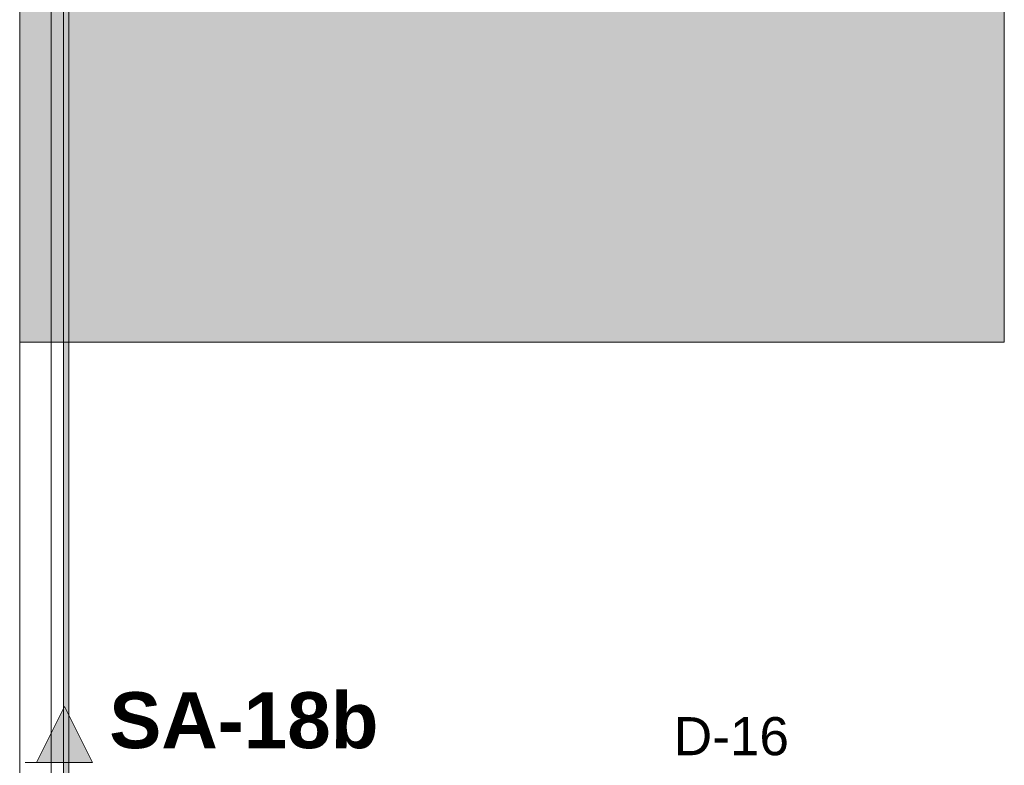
# Model space of a CAD drawing. Header units: metres. Extents: x -3.6 to 85.2, y -11 to 16.8.
# Tile 224 of 256: x 22.2 to 24.4, y 9.7 to 11.4. Entities that reach past the tile are written whole.
import ezdxf

# ---------------------------------------------------------------- set-up
doc = ezdxf.new("R2010")
doc.units = ezdxf.units.M
doc.header["$MEASUREMENT"] = 0
doc.linetypes.add('Schnittlinie', pattern=[0.3, 0.15, -0.075, 0, -0.075])
for name, color, linetype in [('203 - Marker.Schnitt - Ausbaudetail SA', 7, 'Continuous'), ('208 - Marker.Detail', 7, 'Continuous'), ('605 - Struktur.Wand Innen', 7, 'Continuous'), ('701 - Einrichtung.Möbel', 7, 'Continuous'), ('Neubau_653 - Abdeckung.TB Verkofferung', 7, 'Continuous')]:
    doc.layers.add(name, color=color, linetype=linetype)
doc.styles.add('ERSTELLTER_STIL_1', font='txt')
doc.styles.add('ERSTELLTER_STIL_2', font='txt')

msp = doc.modelspace()

# ---------------------------------------------------------------- hatches: boundary and pattern name
at = {"layer": '203 - Marker.Schnitt - Ausbaudetail SA', "linetype": 'Continuous', "lineweight": 0, "true_color": 0x000000}
msp.add_hatch(color=18, dxfattribs=at).paths.add_polyline_path([(22.3625, 9.7516), (22.3, 9.8766), (22.2375, 9.7516)])
at = {"layer": '701 - Einrichtung.Möbel', "linetype": 'Continuous', "lineweight": 0, "true_color": 0x3a3a3a}
msp.add_hatch(color=250, dxfattribs=at).paths.add_polyline_path([(22.2, 10.69), (24.4, 10.69), (24.4, 11.49), (23, 11.49), (23, 12.69), (22.2, 12.69)])
at = {"layer": 'Neubau_653 - Abdeckung.TB Verkofferung', "linetype": 'Continuous', "lineweight": 0, "true_color": 0x000000}
h = msp.add_hatch(dxfattribs=at)
h.set_pattern_fill('Gips_0001', color=18, style=0, pattern_type=2)
h.set_pattern_definition([(45, (0, 0), (-0.01767767, 0.01767767), [0, -0.025])])
h.paths.add_polyline_path([(22.31, 8.24), (22.31, 12.69), (22.2975, 12.69), (22.2975, 8.24)])

# ---------------------------------------------------------------- linework, layer by layer
at = {"layer": '203 - Marker.Schnitt - Ausbaudetail SA', "color": 7, "linetype": 'Schnittlinie', "lineweight": 13}
msp.add_line((21.7625, 9.7516), (22.2375, 9.7516), dxfattribs=at)
at = {"layer": '203 - Marker.Schnitt - Ausbaudetail SA', "color": 7, "linetype": 'Continuous', "lineweight": 13, "flags": 128}
msp.add_lwpolyline([(22.3625, 9.7516), (22.2375, 9.7516), (22.3, 9.8766)], close=True, dxfattribs=at)
at = {"layer": '605 - Struktur.Wand Innen', "color": 7, "linetype": 'Continuous', "lineweight": 18, "flags": 128}
msp.add_lwpolyline([(22.2, 8.6), (22.2, 13)], dxfattribs=at)
at = {"layer": '701 - Einrichtung.Möbel', "color": 7, "linetype": 'Continuous', "lineweight": 5, "true_color": 0xebebeb, "flags": 128}
msp.add_lwpolyline([(22.2, 10.69), (22.2, 12.69), (23, 12.69), (23, 11.49), (24.4, 11.49), (24.4, 10.69)], close=True, dxfattribs=at)
at = {"layer": 'Neubau_653 - Abdeckung.TB Verkofferung', "color": 1, "linetype": 'Continuous', "lineweight": 9}
for p, q in [((22.2, 8.6495), (22.2, 12.69)), ((22.31, 8.6495), (22.31, 12.69))]:
    msp.add_line(p, q, dxfattribs=at)
at = {"layer": 'Neubau_653 - Abdeckung.TB Verkofferung', "color": 1, "linetype": 'Continuous', "lineweight": 5}
for p, q in [((22.2705, 12.69), (22.2705, 8.6495)), ((22.2975, 12.69), (22.2975, 8.6495)), ((22.31, 12.69), (22.31, 8.6495))]:
    msp.add_line(p, q, dxfattribs=at)

# ---------------------------------------------------------------- texts
at = {"layer": '203 - Marker.Schnitt - Ausbaudetail SA', "color": 7, "lineweight": 13, "insert": (22.4, 9.7816), "char_height": 0.125, "attachment_point": 7, "style": 'ERSTELLTER_STIL_1'}
msp.add_mtext('\\A1;{\\pql;\\pt0;\\fArial|b1|i0|c0|p38;SA-18b}', dxfattribs=at)
at = {"layer": '208 - Marker.Detail', "color": 30, "lineweight": 25, "true_color": 0xff6e00, "insert": (23.6615, 9.7665), "char_height": 0.085, "attachment_point": 7, "style": 'ERSTELLTER_STIL_2'}
msp.add_mtext('\\A1;{\\pql;\\fArial|b0|i0|c0|p38;D-16}', dxfattribs=at)

doc.saveas('drawing.dxf')
